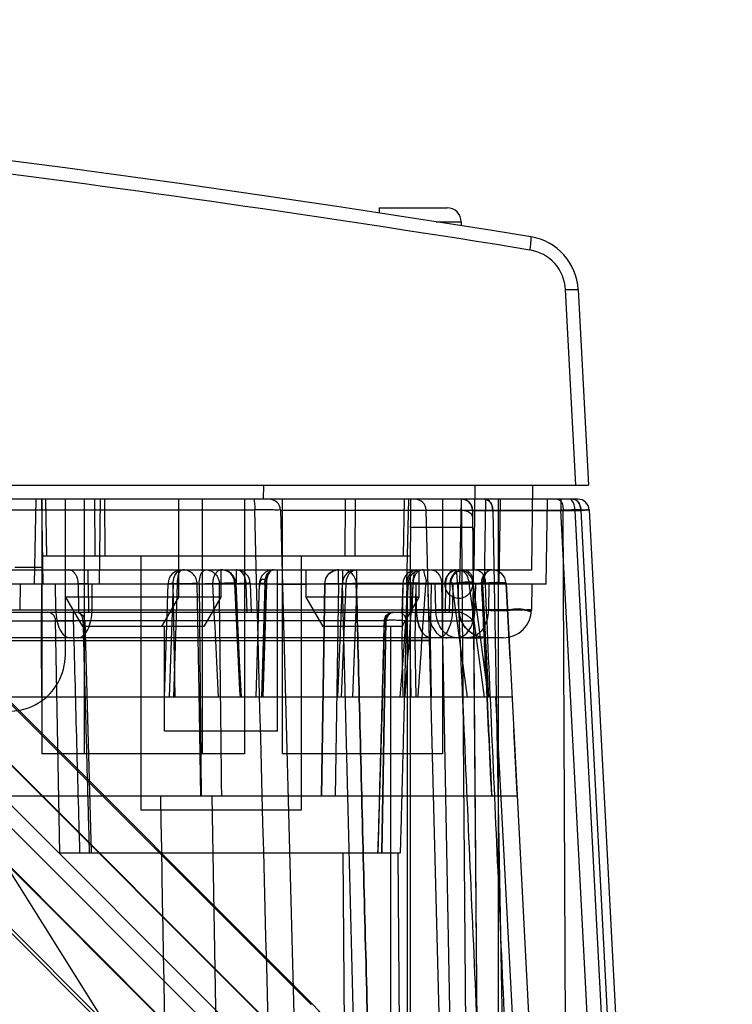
# Model space of a CAD drawing. Header units: millimetres. Extents: x 30 to 245, y 94 to 287.
# Tile 15 of 15: x 215 to 240, y 238 to 273. Entities that reach past the tile are written whole.
import ezdxf

# ---------------------------------------------------------------- set-up
doc = ezdxf.new("R2010")
doc.units = ezdxf.units.MM
doc.header["$LTSCALE"] = 24.94576
doc.layers.get('0').update_dxf_attribs({"linetype": 'CONTINUOUS'})

msp = doc.modelspace()

# ---------------------------------------------------------------- linework, layer by layer
at = {"color": 7, "linetype": 'Continuous'}
for p, q in [((227.768, 266.543), (227.763, 266.357)), ((227.768, 266.543), (230.168, 266.543)), ((229.778, 266.043), (230.668, 266.043)), ((230.668, 266.043), (230.668, 265.904)), ((234.718, 256.743), (234.356, 263.65)), ((234.806, 263.65), (235.168, 256.743)), ((39.168, 256.743), (235.168, 256.743)), ((223.673, 256.743), (223.668, 256.243)), ((231.129, 253.743), (231.155, 256.743)), ((233.168, 253.743), (233.194, 256.743)), ((223.668, 256.243), (213.668, 256.243)), ((215.621, 256.243), (215.568, 253.243)), ((215.886, 253.243), (215.833, 256.243)), ((215.833, 256.243), (215.833, 247.243)), ((216.015, 254.243), (215.98, 256.243)), ((216.668, 250.743), (216.668, 256.243)), ((217.333, 256.243), (217.333, 247.243)), ((217.722, 254.243), (217.707, 256.243)), ((217.894, 256.243), (217.868, 253.243)), ((218.075, 254.243), (218.061, 256.243)), ((220.668, 256.243), (220.668, 252.782)), ((221.503, 256.243), (221.503, 247.243)), ((223.003, 256.243), (223.003, 247.243)), ((223.879, 256.243), (223.331, 256.243)), ((234.613, 256.243), (223.668, 256.243)), ((224.333, 256.243), (224.333, 247.243)), ((226.561, 254.243), (226.576, 256.243)), ((226.915, 254.243), (226.929, 256.243)), ((228.622, 254.243), (228.664, 256.243)), ((228.747, 253.243), (228.81, 256.243)), ((230.003, 256.243), (230.003, 247.243)), ((230.619, 253.243), (230.671, 256.243)), ((230.674, 255.839), (230.672, 256.243)), ((231.489, 253.243), (231.541, 256.243)), ((231.968, 256.243), (231.968, 153.743)), ((232.007, 253.243), (232.059, 256.243)), ((233.668, 253.243), (233.721, 256.243)), ((234.789, 256.243), (234.189, 256.243)), ((234.189, 256.243), (234.189, 255.853)), ((234.789, 256.243), (234.613, 256.243)), ((50.971, 255.861), (223.365, 255.861)), ((224.278, 255.853), (226.809, 159.23)), ((224.279, 255.853), (234.896, 255.853)), ((231.956, 159.23), (229.425, 255.853)), ((231.072, 255.846), (234.688, 255.846)), ((231.915, 159.238), (231.072, 255.846)), ((231.781, 255.853), (233.57, 159.23)), ((239.253, 159.23), (234.189, 255.853)), ((234.692, 159.238), (234.27, 255.846)), ((234.688, 255.846), (239.751, 159.238)), ((234.896, 255.853), (239.959, 159.23)), ((235.188, 255.864), (240.253, 159.217)), ((228.878, 255.243), (228.857, 254.243)), ((230.673, 255.243), (228.878, 255.243)), ((231.072, 255.246), (230.673, 255.243)), ((230.673, 255.243), (231.455, 158.875)), ((231.072, 255.246), (231.854, 158.99)), ((215.868, 254.243), (228.857, 254.243)), ((219.333, 254.243), (219.333, 245.243)), ((225.003, 254.243), (225.003, 245.243)), ((228.857, 254.243), (228.857, 158.565)), ((57.668, 253.743), (216.668, 253.743)), ((216.668, 253.743), (220.668, 253.743)), ((217.479, 253.251), (217.479, 253.743)), ((220.668, 253.743), (233.168, 253.743)), ((222.168, 253.743), (222.168, 252.782)), ((222.709, 253.743), (222.709, 253.251)), ((224.168, 248.043), (224.168, 253.743)), ((225.168, 253.743), (225.168, 252.782)), ((226.331, 253.247), (226.331, 253.743)), ((226.464, 253.743), (226.464, 253.247)), ((229.168, 253.743), (229.168, 252.782)), ((231.753, 253.743), (231.204, 253.743)), ((224.168, 253.243), (50.168, 253.243)), ((204.94, 253.251), (223.061, 253.251)), ((215.068, 253.243), (215.052, 252.325)), ((215.818, 251.243), (215.836, 253.243)), ((216.326, 252.325), (216.318, 253.243)), ((217.125, 253.251), (217.133, 252.243)), ((217.479, 253.251), (217.486, 252.243)), ((217.61, 252.325), (217.618, 253.243)), ((220.297, 253.26), (220.157, 249.243)), ((220.476, 253.251), (220.336, 249.243)), ((220.465, 253.251), (220.533, 249.243)), ((220.499, 249.243), (220.629, 253.251)), ((221.394, 249.426), (221.329, 253.251)), ((221.399, 253.251), (221.47, 245.743)), ((222.752, 252.243), (222.709, 253.251)), ((223.101, 252.243), (223.061, 253.251)), ((223.252, 252.243), (223.209, 253.264)), ((223.526, 253.258), (223.4, 249.243)), ((223.722, 253.251), (223.602, 249.243)), ((223.776, 253.251), (223.65, 249.243)), ((223.65, 249.243), (223.776, 253.251)), ((223.722, 253.251), (231.432, 253.251)), ((224.168, 253.243), (225.168, 253.243)), ((233.668, 253.243), (225.168, 253.243)), ((225.724, 245.743), (225.846, 253.251)), ((225.846, 253.251), (225.724, 245.743)), ((226.331, 253.247), (226.212, 245.743)), ((226.462, 253.264), (226.292, 249.243)), ((226.464, 253.247), (226.331, 253.247)), ((226.428, 249.243), (226.598, 253.251)), ((226.978, 253.251), (226.822, 249.243)), ((230.933, 253.256), (226.959, 253.256)), ((228.603, 253.243), (228.568, 251.243)), ((228.603, 253.259), (228.569, 252.243)), ((228.749, 253.251), (228.716, 252.243)), ((228.758, 253.243), (228.768, 158.743)), ((228.889, 253.243), (228.854, 251.243)), ((228.95, 253.251), (228.919, 252.243)), ((229.058, 253.243), (229.024, 251.243)), ((229.085, 252.325), (229.069, 253.243)), ((229.512, 252.325), (229.496, 253.243)), ((229.603, 253.243), (229.568, 251.243)), ((229.767, 252.325), (229.751, 253.243)), ((229.969, 253.256), (231.811, 153.743)), ((230.113, 253.251), (230.096, 252.243)), ((230.26, 253.251), (230.242, 252.243)), ((230.329, 253.251), (230.872, 249.243)), ((230.369, 253.243), (230.353, 252.325)), ((230.584, 252.325), (230.568, 253.243)), ((230.933, 253.256), (231.476, 249.243)), ((231.075, 253.31), (231.625, 249.243)), ((231.078, 251.945), (231.1, 253.247)), ((231.1, 253.247), (231.521, 253.247)), ((231.168, 253.243), (231.152, 252.325)), ((231.389, 253.251), (231.599, 249.243)), ((231.642, 249.243), (231.432, 253.251)), ((231.643, 253.243), (231.627, 252.325)), ((232.252, 253.269), (237.468, 153.743)), ((232.393, 250.582), (232.253, 253.269)), ((233.168, 253.243), (233.152, 252.325)), ((222.168, 252.782), (216.668, 252.782)), ((216.668, 252.782), (217.268, 251.743)), ((220.668, 252.782), (220.068, 251.743)), ((222.168, 252.782), (221.568, 251.743)), ((229.168, 252.782), (225.168, 252.782)), ((225.168, 252.782), (225.768, 251.743)), ((229.168, 252.782), (228.568, 251.743)), ((42.71, 252.325), (231.627, 252.325)), ((214.352, 252.243), (230.557, 252.243)), ((216.958, 251.945), (216.958, 252.243)), ((213.9, 251.945), (216.958, 251.945)), ((216.323, 251.948), (228.013, 251.948)), ((216.467, 243.743), (216.323, 251.948)), ((221.568, 251.743), (217.268, 251.743)), ((217.357, 251.951), (217.582, 243.743)), ((220.168, 248.043), (220.168, 251.743)), ((228.568, 251.743), (225.768, 251.743)), ((227.991, 251.948), (227.848, 243.743)), ((227.87, 243.743), (228.013, 251.948)), ((228.168, 251.743), (228.168, 161.843)), ((228.72, 251.945), (231.078, 251.945)), ((232.152, 251.343), (42.184, 251.343)), ((230.815, 251.343), (231.412, 251.343)), ((130.662, 251.243), (229.024, 251.243)), ((215.836, 249.243), (215.818, 251.243)), ((228.568, 251.243), (228.603, 249.243)), ((228.568, 251.243), (229.568, 251.243)), ((228.854, 251.243), (228.889, 249.243)), ((229.568, 251.243), (228.854, 251.243)), ((229.024, 251.243), (229.058, 249.243)), ((229.024, 251.243), (229.568, 251.243)), ((229.568, 251.243), (229.603, 249.243)), ((225.348, 238.383), (214.109, 249.622)), ((225.396, 238.403), (214.128, 249.67)), ((221.458, 245.743), (221.394, 249.428)), ((232.463, 249.243), (41.873, 249.243)), ((231.877, 249.243), (236.882, 153.743)), ((213.048, 248.561), (224.287, 237.322)), ((224.269, 237.315), (213.041, 248.544)), ((227.168, 223.243), (211.67, 247.921)), ((224.168, 248.043), (220.168, 248.043)), ((232.643, 245.816), (232.524, 248.098)), ((212.334, 247.837), (223.562, 236.608)), ((223.115, 236.257), (211.983, 247.389)), ((223.003, 247.243), (215.833, 247.243)), ((230.003, 247.243), (224.333, 247.243)), ((222.39, 235.543), (211.268, 246.664)), ((211.276, 246.682), (222.408, 235.55)), ((221.218, 234.436), (210.161, 245.491)), ((210.208, 245.603), (221.329, 234.482)), ((232.647, 245.743), (212.958, 245.743)), ((223.468, 153.743), (221.862, 245.743)), ((225.003, 245.243), (219.333, 245.243)), ((216.467, 243.743), (228.508, 243.743)), ((226.483, 243.743), (227.124, 153.743)), ((228.43, 243.743), (229.094, 153.743)), ((225.348, 238.383), (225.396, 238.403))]:
    msp.add_line(p, q, dxfattribs=at)
for points in [[(231.072, 255.846), (231.017, 256.045), (230.871, 256.19), (230.672, 256.243)], [(230.26, 253.251), (230.329, 253.496), (230.512, 253.677), (230.76, 253.743)], [(222.895, 249.243), (222.83, 250.523), (222.763, 251.864), (222.695, 253.266)], [(228.791, 253.277), (228.693, 251.891), (228.596, 250.546), (228.499, 249.243)], [(217.358, 251.951), (217.315, 252.097), (217.206, 252.204), (217.058, 252.243)], [(228.246, 252.243), (228.099, 252.204), (227.989, 252.097), (227.946, 251.951)], [(231.584, 251.343), (231.278, 251.391), (231.002, 251.53), (230.781, 251.746), (230.638, 252.02), (230.584, 252.325)], [(231.186, 251.425), (231.125, 251.454), (231.062, 251.49), (231, 251.531), (230.938, 251.579), (230.878, 251.634), (230.821, 251.697), (230.767, 251.767), (230.717, 251.844), (230.674, 251.928), (230.638, 252.019), (230.61, 252.116), (230.592, 252.218), (230.584, 252.325)], [(231.164, 251.435), (231.104, 251.466), (231.043, 251.502), (230.983, 251.544), (230.923, 251.592), (230.865, 251.648), (230.81, 251.71), (230.758, 251.779), (230.711, 251.855), (230.67, 251.938), (230.635, 252.027), (230.609, 252.122), (230.592, 252.221), (230.584, 252.325)], [(227.946, 251.95), (227.868, 248.958), (227.794, 246.221), (227.722, 243.743)]]:
    msp.add_lwpolyline(points, dxfattribs=at)
for centre, radius, start, end in [((137.168, -326.757), 600, 80.796913, 89.274869), ((137.169, -327.32), 600.088, 80.801443, 82.747135), ((230.168, 266.043), 0.5, 0, 90), ((232.809, 263.545), 2, 3, 80.7969), ((223.879, 255.843), 0.4, 1.4992, 90.0006), ((229.026, 255.843), 0.4, 1.5, 89.9993), ((230.672, 255.843), 0.4, 0.4999, 89.9886), ((234.789, 255.843), 0.4, 3.0008, 89.9985), ((268.871, 255.464), 38.199, 179.4375, 180.3312), ((220.797, 253.243), 0.5, 89.9972, 178.0061), ((220.829, 253.243), 0.5, 82.0204, 89.8979), ((222.195, 253.243), 0.5, 2.7379, 90.0103), ((222.709, 253.243), 0.5, 2.4436, 89.9728), ((224.026, 253.243), 0.5, 90, 180.5379), ((226.961, 253.243), 0.5, 90.0019, 177.5792), ((226.463, 253.25), 0.493, 45.5183, 89.9547), ((226.457, 253.243), 0.502, 1.4386, 45.5162), ((229.102, 253.243), 0.5, 89.9988, 178.1312), ((229.29, 253.243), 0.5, 90, 176.0344), ((230.579, 253.243), 0.5, 100.7663, 92.49), ((230.76, 253.243), 0.5, 90, 179), ((231.753, 253.243), 0.5, 3.0004, 90.0749), ((219.176, 208.742), 44.533, 88.1299, 88.4191), ((1067.323, 293.422), 846.402, 182.72033, 182.992031), ((1197.003, 298.239), 975.391, 182.643546, 182.879296), ((-608.459, 311.851), 839.476, 355.722889, 355.997207), ((228.819, 249.97), 3.312, 88.4483, 88.8577), ((-704.966, 315.53), 936.454, 355.9409, 356.186747), ((216.023, 251.943), 0.3, 1, 89.9995), ((228.313, 251.943), 0.3, 90.0005, 179), ((231.584, 252.343), 1, 181, 270), ((232.152, 252.343), 1, 270.0059, 358.9989), ((214.668, 250.743), 2, 243.0099, 360)]:
    msp.add_arc(centre, radius, start, end, dxfattribs=at)
for centre, major_axis, ratio, start_param, end_param in [((228.861, 255.243), (0.021, 1), 0.017447, -1.570431, 0.000366), ((214.876, 253.814), (1, 0), 0.017452, 0.000305, 1.571101), ((220.515, 233.524), (6.376, 2.641), 0.999822, -0.392636, 0.392636)]:
    msp.add_ellipse(centre, major_axis=major_axis, ratio=ratio, start_param=start_param, end_param=end_param, dxfattribs=at)
for points, knots in [([(233.097, 265.052), (233.107, 265.114), (233.122, 265.223), (233.135, 265.352), (233.14, 265.432), (233.14, 265.476), (233.138, 265.501), (233.133, 265.519), (233.129, 265.519)], [0, 0, 0, 0, 0.398091, 0.70373, 0.820305, 0.910973, 0.972096, 1, 1, 1, 1]), ([(234.356, 263.65), (234.338, 263.983), (234.066, 264.656), (233.425, 264.999), (233.097, 265.052)], [0, 0, 0, 0, 0.500326, 1, 1, 1, 1]), ([(234.356, 263.65), (234.416, 263.653), (234.523, 263.657), (234.649, 263.659), (234.725, 263.658), (234.767, 263.658), (234.788, 263.654), (234.806, 263.653), (234.806, 263.65)], [0, 0, 0, 0, 0.403979, 0.712041, 0.826012, 0.917183, 0.977026, 1, 1, 1, 1]), ([(223.331, 256.243), (223.348, 256.243), (223.345, 256.147), (223.367, 256.049), (223.365, 255.927), (223.365, 255.861)], [0, 0, 0, 0, 0.132683, 0.488526, 1, 1, 1, 1]), ([(231.498, 256.243), (231.548, 256.243), (231.657, 256.197), (231.755, 256.046), (231.78, 255.92), (231.781, 255.853)], [0, 0, 0, 0, 0.283681, 0.618905, 1, 1, 1, 1]), ([(231.781, 255.853), (231.78, 255.92), (231.755, 256.046), (231.657, 256.197), (231.548, 256.243), (231.498, 256.243)], [0, 0, 0, 0, 0.381096, 0.716319, 1, 1, 1, 1]), ([(234.07, 256.243), (234.108, 256.243), (234.194, 256.184), (234.253, 256.034), (234.27, 255.913), (234.27, 255.846)], [0, 0, 0, 0, 0.237084, 0.57856, 1, 1, 1, 1]), ([(234.688, 255.846), (234.688, 255.912), (234.672, 256.032), (234.614, 256.181), (234.527, 256.243), (234.488, 256.243)], [0, 0, 0, 0, 0.412268, 0.755005, 1, 1, 1, 1]), ([(234.613, 256.243), (234.661, 256.243), (234.768, 256.199), (234.869, 256.049), (234.894, 255.921), (234.896, 255.853)], [0, 0, 0, 0, 0.276834, 0.608907, 1, 1, 1, 1]), ([(234.896, 255.853), (234.894, 255.918), (234.871, 256.042), (234.774, 256.195), (234.664, 256.243), (234.613, 256.243)], [0, 0, 0, 0, 0.372841, 0.707986, 1, 1, 1, 1]), ([(224.278, 255.853), (224.278, 255.876), (224.138, 255.835), (224, 255.878), (223.694, 255.857), (223.484, 255.862), (223.365, 255.861)], [0, 0, 0, 0, 0.075132, 0.288103, 0.610281, 1, 1, 1, 1]), ([(235.188, 255.864), (235.187, 255.889), (235.033, 255.835), (234.878, 255.883), (234.544, 255.853), (234.316, 255.856), (234.189, 255.853)], [0, 0, 0, 0, 0.076274, 0.292985, 0.617286, 1, 1, 1, 1]), ([(234.688, 255.846), (234.777, 255.848), (234.941, 255.837), (235.062, 255.883), (235.189, 255.844), (235.188, 255.864)], [0, 0, 0, 0, 0.532201, 0.880642, 1, 1, 1, 1]), ([(235.188, 255.864), (235.189, 255.852), (235.116, 255.874), (235.045, 255.848), (234.949, 255.855), (234.896, 255.853)], [0, 0, 0, 0, 0.116293, 0.45732, 1, 1, 1, 1]), ([(234.896, 255.853), (234.949, 255.855), (235.045, 255.848), (235.116, 255.874), (235.189, 255.852), (235.188, 255.864)], [0, 0, 0, 0, 0.542679, 0.883707, 1, 1, 1, 1]), ([(225.898, 159.22), (225.616, 169.957), (225.053, 191.432), (224.21, 223.646), (223.647, 245.122), (223.365, 255.861)], [0, 0, 0, 0, 0.333314, 0.666647, 1, 1, 1, 1]), ([(231.074, 255.603), (231.072, 255.647), (231.017, 255.743), (230.865, 255.819), (230.741, 255.838), (230.674, 255.839)], [0, 0, 0, 0, 0.260814, 0.598698, 1, 1, 1, 1]), ([(231.072, 255.246), (231.072, 255.291), (231.072, 255.377), (231.072, 255.496), (231.073, 255.571), (231.074, 255.603)], [0, 0, 0, 0, 0.378081, 0.724154, 1, 1, 1, 1]), ([(217.125, 253.251), (217.125, 253.283), (217.12, 253.349), (217.102, 253.428), (217.081, 253.488), (217.062, 253.529), (217.045, 253.56), (217.031, 253.583), (217.02, 253.599), (217.008, 253.615), (216.992, 253.635), (216.97, 253.658), (216.941, 253.683), (216.898, 253.712), (216.842, 253.736), (216.794, 253.743), (216.772, 253.743)], [0, 0, 0, 0, 0.14442, 0.294361, 0.364894, 0.431831, 0.494912, 0.524972, 0.554036, 0.582852, 0.611774, 0.669756, 0.727696, 0.785358, 0.899195, 1, 1, 1, 1]), ([(220.829, 253.743), (220.764, 253.743), (220.622, 253.684), (220.496, 253.491), (220.466, 253.333), (220.465, 253.251)], [0, 0, 0, 0, 0.293233, 0.634152, 1, 1, 1, 1]), ([(220.476, 253.251), (220.476, 253.292), (220.483, 253.371), (220.513, 253.489), (220.548, 253.563), (220.572, 253.599)], [0, 0, 0, 0, 0.333048, 0.647522, 1, 1, 1, 1]), ([(220.572, 253.599), (220.59, 253.628), (220.632, 253.678), (220.71, 253.73), (220.769, 253.743), (220.797, 253.743)], [0, 0, 0, 0, 0.368634, 0.697082, 1, 1, 1, 1]), ([(220.629, 253.251), (220.63, 253.331), (220.646, 253.477), (220.683, 253.646), (220.759, 253.743), (220.797, 253.743)], [0, 0, 0, 0, 0.442664, 0.791279, 1, 1, 1, 1]), ([(221.329, 253.251), (221.328, 253.309), (221.305, 253.431), (221.203, 253.594), (221.037, 253.713), (220.899, 253.743), (220.829, 253.743)], [0, 0, 0, 0, 0.222759, 0.472834, 0.727683, 1, 1, 1, 1]), ([(221.399, 253.251), (221.399, 253.334), (221.419, 253.484), (221.486, 253.667), (221.588, 253.743), (221.632, 253.743)], [0, 0, 0, 0, 0.428289, 0.77082, 1, 1, 1, 1]), ([(221.632, 253.743), (221.674, 253.743), (221.757, 253.731), (221.874, 253.682), (221.94, 253.629), (221.97, 253.599)], [0, 0, 0, 0, 0.331299, 0.664232, 1, 1, 1, 1]), ([(221.97, 253.599), (221.95, 253.568), (221.914, 253.496), (221.882, 253.378), (221.875, 253.294), (221.874, 253.251)], [0, 0, 0, 0, 0.306956, 0.651729, 1, 1, 1, 1]), ([(222.195, 253.743), (222.167, 253.743), (222.108, 253.73), (222.03, 253.678), (221.989, 253.628), (221.97, 253.599)], [0, 0, 0, 0, 0.305301, 0.634029, 1, 1, 1, 1]), ([(221.97, 253.599), (222, 253.568), (222.053, 253.498), (222.101, 253.377), (222.113, 253.292), (222.113, 253.251)], [0, 0, 0, 0, 0.338411, 0.679672, 1, 1, 1, 1]), ([(222.503, 253.615), (222.471, 253.646), (222.402, 253.694), (222.295, 253.731), (222.226, 253.743), (222.196, 253.743)], [0, 0, 0, 0, 0.395408, 0.73242, 1, 1, 1, 1]), ([(222.503, 253.615), (222.53, 253.588), (222.576, 253.53), (222.615, 253.432), (222.632, 253.339), (222.644, 253.279), (222.65, 253.251)], [0, 0, 0, 0, 0.286132, 0.54608, 0.78356, 1, 1, 1, 1]), ([(222.91, 253.654), (222.89, 253.673), (222.848, 253.704), (222.779, 253.735), (222.732, 253.743), (222.709, 253.743)], [0, 0, 0, 0, 0.366589, 0.697741, 1, 1, 1, 1]), ([(223.061, 253.251), (223.056, 253.298), (223.041, 253.396), (223.004, 253.538), (222.946, 253.622), (222.91, 253.654)], [0, 0, 0, 0, 0.322782, 0.675356, 1, 1, 1, 1]), ([(223.722, 253.251), (223.723, 253.336), (223.748, 253.491), (223.849, 253.68), (223.971, 253.743), (224.026, 253.743)], [0, 0, 0, 0, 0.408051, 0.738076, 1, 1, 1, 1]), ([(223.722, 253.251), (223.722, 253.292), (223.729, 253.375), (223.759, 253.493), (223.792, 253.567), (223.813, 253.599)], [0, 0, 0, 0, 0.33726, 0.68293, 1, 1, 1, 1]), ([(223.776, 253.251), (223.777, 253.295), (223.782, 253.383), (223.81, 253.509), (223.857, 253.622), (223.906, 253.686), (223.935, 253.709)], [0, 0, 0, 0, 0.264637, 0.528946, 0.775361, 1, 1, 1, 1]), ([(223.851, 253.599), (223.834, 253.566), (223.806, 253.492), (223.782, 253.374), (223.776, 253.292), (223.776, 253.251)], [0, 0, 0, 0, 0.31188, 0.658778, 1, 1, 1, 1]), ([(223.813, 253.599), (223.83, 253.628), (223.869, 253.678), (223.943, 253.73), (223.999, 253.743), (224.026, 253.743)], [0, 0, 0, 0, 0.374027, 0.701903, 1, 1, 1, 1]), ([(224.026, 253.743), (224.004, 253.743), (223.956, 253.729), (223.895, 253.676), (223.865, 253.627), (223.851, 253.599)], [0, 0, 0, 0, 0.279499, 0.605667, 1, 1, 1, 1]), ([(223.935, 253.709), (223.944, 253.716), (223.963, 253.728), (223.994, 253.74), (224.015, 253.743), (224.026, 253.743)], [0, 0, 0, 0, 0.354835, 0.684354, 1, 1, 1, 1]), ([(225.845, 253.251), (225.846, 253.337), (225.893, 253.508), (226.077, 253.696), (226.248, 253.743), (226.331, 253.743)], [0, 0, 0, 0, 0.337441, 0.670764, 1, 1, 1, 1]), ([(226.331, 253.743), (226.289, 253.743), (226.205, 253.731), (226.087, 253.682), (226.02, 253.629), (225.99, 253.599)], [0, 0, 0, 0, 0.331828, 0.664861, 1, 1, 1, 1]), ([(226.598, 253.251), (226.601, 253.309), (226.62, 253.425), (226.681, 253.59), (226.805, 253.707), (226.911, 253.743), (226.962, 253.743)], [0, 0, 0, 0, 0.259711, 0.524937, 0.770978, 1, 1, 1, 1]), ([(226.973, 253.599), (226.972, 253.626), (226.973, 253.673), (226.963, 253.709), (226.967, 253.743), (226.961, 253.743)], [0, 0, 0, 0, 0.549728, 0.890465, 1, 1, 1, 1]), ([(226.978, 253.251), (226.977, 253.294), (226.978, 253.376), (226.975, 253.492), (226.975, 253.565), (226.973, 253.599)], [0, 0, 0, 0, 0.366579, 0.707555, 1, 1, 1, 1]), ([(228.749, 253.251), (228.749, 253.294), (228.758, 253.378), (228.793, 253.497), (228.832, 253.568), (228.855, 253.599)], [0, 0, 0, 0, 0.348286, 0.684674, 1, 1, 1, 1]), ([(228.855, 253.599), (228.876, 253.629), (228.923, 253.681), (229.01, 253.731), (229.073, 253.743), (229.102, 253.743)], [0, 0, 0, 0, 0.367438, 0.703386, 1, 1, 1, 1]), ([(229.102, 253.743), (229.069, 253.743), (229.002, 253.651), (228.966, 253.485), (228.951, 253.337), (228.95, 253.251)], [0, 0, 0, 0, 0.184119, 0.521323, 1, 1, 1, 1]), ([(228.968, 253.251), (228.969, 253.292), (228.976, 253.375), (229.008, 253.494), (229.043, 253.567), (229.065, 253.599)], [0, 0, 0, 0, 0.33583, 0.681085, 1, 1, 1, 1]), ([(229.065, 253.599), (229.083, 253.628), (229.125, 253.678), (229.203, 253.73), (229.262, 253.743), (229.29, 253.743)], [0, 0, 0, 0, 0.368675, 0.697119, 1, 1, 1, 1]), ([(229.415, 253.251), (229.429, 253.281), (229.444, 253.353), (229.409, 253.458), (229.379, 253.562), (229.351, 253.647), (229.355, 253.729), (229.308, 253.743), (229.29, 253.743)], [0, 0, 0, 0, 0.182357, 0.387927, 0.602558, 0.779289, 0.901031, 1, 1, 1, 1]), ([(229.615, 253.743), (229.678, 253.743), (229.817, 253.684), (229.938, 253.492), (229.967, 253.336), (229.969, 253.256)], [0, 0, 0, 0, 0.28872, 0.631048, 1, 1, 1, 1]), ([(230.467, 253.743), (230.444, 253.743), (230.396, 253.736), (230.34, 253.711), (230.298, 253.683), (230.269, 253.658), (230.242, 253.63), (230.218, 253.6), (230.197, 253.567), (230.177, 253.531), (230.159, 253.491), (230.138, 253.432), (230.119, 253.352), (230.114, 253.286), (230.113, 253.251)], [0, 0, 0, 0, 0.102929, 0.216087, 0.273397, 0.330979, 0.388599, 0.445961, 0.50382, 0.565488, 0.630863, 0.699708, 0.846054, 1, 1, 1, 1]), ([(230.419, 253.597), (230.401, 253.567), (230.37, 253.505), (230.319, 253.422), (230.287, 253.331), (230.312, 253.273), (230.329, 253.251)], [0, 0, 0, 0, 0.276009, 0.544545, 0.781105, 1, 1, 1, 1]), ([(230.329, 253.251), (230.312, 253.273), (230.287, 253.331), (230.319, 253.421), (230.37, 253.505), (230.401, 253.567), (230.419, 253.597)], [0, 0, 0, 0, 0.218193, 0.454542, 0.723264, 1, 1, 1, 1]), ([(230.419, 253.597), (230.428, 253.616), (230.445, 253.648), (230.46, 253.693), (230.473, 253.716), (230.48, 253.725)], [0, 0, 0, 0, 0.44279, 0.768083, 1, 1, 1, 1]), ([(230.533, 253.243), (230.533, 253.328), (230.529, 253.485), (230.506, 253.623), (230.487, 253.743), (230.463, 253.743)], [0, 0, 0, 0, 0.501031, 0.857486, 1, 1, 1, 1]), ([(230.579, 253.743), (230.573, 253.743), (230.563, 253.742), (230.546, 253.737), (230.519, 253.732), (230.496, 253.728), (230.48, 253.725)], [0, 0, 0, 0, 0.179239, 0.302548, 0.530349, 1, 1, 1, 1]), ([(230.579, 253.743), (230.61, 253.743), (230.673, 253.731), (230.759, 253.68), (230.805, 253.629), (230.826, 253.601)], [0, 0, 0, 0, 0.310886, 0.640387, 1, 1, 1, 1]), ([(230.76, 253.743), (230.789, 253.743), (230.85, 253.731), (230.934, 253.679), (230.979, 253.627), (230.999, 253.598)], [0, 0, 0, 0, 0.300378, 0.632557, 1, 1, 1, 1]), ([(230.826, 253.601), (230.849, 253.569), (230.889, 253.496), (230.924, 253.378), (230.932, 253.295), (230.933, 253.256)], [0, 0, 0, 0, 0.326148, 0.6747, 1, 1, 1, 1]), ([(230.999, 253.598), (231.021, 253.566), (231.058, 253.494), (231.091, 253.375), (231.099, 253.29), (231.1, 253.247)], [0, 0, 0, 0, 0.313815, 0.650527, 1, 1, 1, 1]), ([(231.204, 253.743), (231.262, 253.743), (231.391, 253.678), (231.495, 253.485), (231.521, 253.33), (231.521, 253.247)], [0, 0, 0, 0, 0.272488, 0.61136, 1, 1, 1, 1]), ([(231.389, 253.251), (231.387, 253.311), (231.401, 253.432), (231.483, 253.586), (231.594, 253.712), (231.701, 253.743), (231.753, 253.743)], [0, 0, 0, 0, 0.265339, 0.53387, 0.768193, 1, 1, 1, 1]), ([(231.391, 253.251), (231.389, 253.311), (231.404, 253.433), (231.484, 253.586), (231.595, 253.711), (231.701, 253.743), (231.752, 253.743)], [0, 0, 0, 0, 0.269194, 0.536742, 0.769517, 1, 1, 1, 1]), ([(231.392, 253.251), (231.389, 253.309), (231.402, 253.429), (231.482, 253.583), (231.594, 253.711), (231.701, 253.743), (231.753, 253.743)], [0, 0, 0, 0, 0.257148, 0.52922, 0.76778, 1, 1, 1, 1]), ([(231.528, 253.599), (231.507, 253.567), (231.471, 253.493), (231.44, 253.375), (231.432, 253.292), (231.432, 253.251)], [0, 0, 0, 0, 0.319792, 0.665097, 1, 1, 1, 1]), ([(231.753, 253.743), (231.725, 253.743), (231.666, 253.73), (231.588, 253.678), (231.546, 253.628), (231.528, 253.599)], [0, 0, 0, 0, 0.303061, 0.631526, 1, 1, 1, 1]), ([(217.479, 253.251), (217.456, 253.252), (217.392, 253.252), (217.291, 253.252), (217.196, 253.252), (217.142, 253.252), (217.125, 253.251)], [0, 0, 0, 0, 0.192661, 0.543871, 0.855891, 1, 1, 1, 1]), ([(220.475, 253.251), (220.427, 253.253), (220.382, 253.253), (220.262, 253.263), (220.37, 253.259), (220.405, 253.258)], [0, 0, 0, 0, 0.521793, 0.628609, 1, 1, 1, 1]), ([(220.467, 253.252), (220.537, 253.256), (220.694, 253.262), (220.924, 253.266), (221.083, 253.266), (221.156, 253.264)], [0, 0, 0, 0, 0.307172, 0.681929, 1, 1, 1, 1]), ([(221.329, 253.251), (221.325, 253.258), (221.291, 253.255), (221.239, 253.264), (221.186, 253.264), (221.156, 253.264)], [0, 0, 0, 0, 0.134592, 0.475863, 1, 1, 1, 1]), ([(221.399, 253.251), (221.471, 253.253), (221.618, 253.256), (221.823, 253.257), (221.988, 253.256), (222.08, 253.254), (222.113, 253.251)], [0, 0, 0, 0, 0.304846, 0.617481, 0.857788, 1, 1, 1, 1]), ([(221.874, 253.251), (221.921, 253.256), (222.029, 253.265), (222.191, 253.274), (222.33, 253.28), (222.419, 253.281), (222.462, 253.282), (222.491, 253.282), (222.518, 253.282), (222.545, 253.282), (222.57, 253.281), (222.594, 253.281), (222.617, 253.28), (222.638, 253.278), (222.656, 253.277), (222.671, 253.275), (222.682, 253.273), (222.689, 253.271), (222.693, 253.269), (222.695, 253.268), (222.695, 253.266), (222.694, 253.264), (222.692, 253.263), (222.688, 253.261), (222.684, 253.26), (222.679, 253.258), (222.674, 253.256), (222.664, 253.254), (222.656, 253.252), (222.65, 253.251)], [0, 0, 0, 0, 0.162802, 0.370566, 0.560592, 0.640505, 0.675818, 0.7087, 0.739969, 0.770175, 0.799608, 0.827784, 0.85405, 0.877861, 0.898702, 0.916066, 0.929508, 0.938776, 0.941853, 0.944021, 0.945717, 0.947793, 0.950639, 0.95451, 0.959447, 0.965459, 0.972535, 0.980664, 1, 1, 1, 1]), ([(222.198, 245.743), (222.189, 246.578), (222.17, 248.247), (222.141, 250.75), (222.123, 252.418), (222.113, 253.251)], [0, 0, 0, 0, 0.33368, 0.667013, 1, 1, 1, 1]), ([(223.061, 253.251), (223.102, 253.254), (223.145, 253.247), (223.232, 253.275), (223.034, 253.258), (222.936, 253.263), (222.784, 253.255), (222.71, 253.251)], [0, 0, 0, 0, 0.197816, 0.222742, 0.373634, 0.647903, 1, 1, 1, 1]), ([(223.776, 253.251), (223.718, 253.253), (223.671, 253.255), (223.495, 253.26), (223.625, 253.254), (223.671, 253.253), (223.722, 253.251)], [0, 0, 0, 0, 0.393587, 0.560981, 0.659251, 1, 1, 1, 1]), ([(223.775, 253.251), (223.717, 253.253), (223.671, 253.255), (223.495, 253.26), (223.625, 253.254), (223.671, 253.253), (223.722, 253.251)], [0, 0, 0, 0, 0.393028, 0.560626, 0.658962, 1, 1, 1, 1]), ([(223.722, 253.251), (223.71, 253.244), (223.685, 253.232), (223.643, 253.236), (223.605, 253.241), (223.568, 253.258), (223.555, 253.281), (223.532, 253.311), (223.527, 253.263), (223.525, 253.234), (223.529, 253.208), (223.533, 253.177), (223.551, 253.194), (223.545, 253.22), (223.551, 253.257), (223.556, 253.3), (223.57, 253.344), (223.594, 253.383), (223.628, 253.413), (223.669, 253.421), (223.706, 253.408), (223.733, 253.383), (223.754, 253.351), (223.768, 253.317), (223.776, 253.28), (223.777, 253.255), (223.776, 253.242)], [0, 0, 0, 0, 0.047676, 0.094572, 0.142816, 0.184467, 0.226348, 0.248196, 0.281072, 0.331395, 0.368968, 0.390757, 0.40171, 0.435644, 0.481456, 0.532697, 0.586584, 0.641163, 0.692771, 0.738811, 0.781774, 0.824686, 0.867676, 0.914131, 0.953253, 1, 1, 1, 1]), ([(223.711, 253.254), (223.704, 253.254), (223.689, 253.256), (223.67, 253.264), (223.625, 253.247), (223.682, 253.252), (223.696, 253.243)], [0, 0, 0, 0, 0.181059, 0.37447, 0.564371, 1, 1, 1, 1]), ([(223.696, 253.243), (223.719, 253.24), (223.791, 253.222), (223.746, 253.24), (223.732, 253.252), (223.717, 253.254), (223.711, 253.254)], [0, 0, 0, 0, 0.540499, 0.679024, 0.845354, 1, 1, 1, 1]), ([(225.846, 253.251), (225.879, 253.252), (225.97, 253.251), (226.132, 253.25), (226.26, 253.248), (226.331, 253.247)], [0, 0, 0, 0, 0.206946, 0.564712, 1, 1, 1, 1]), ([(226.331, 253.247), (226.26, 253.248), (226.132, 253.25), (225.97, 253.251), (225.879, 253.252), (225.846, 253.251)], [0, 0, 0, 0, 0.437163, 0.793818, 1, 1, 1, 1]), ([(226.598, 253.251), (226.559, 253.254), (226.518, 253.244), (226.44, 253.278), (226.644, 253.255), (226.742, 253.264), (226.901, 253.255), (226.978, 253.251)], [0, 0, 0, 0, 0.182825, 0.201909, 0.353072, 0.639967, 1, 1, 1, 1]), ([(226.957, 253.256), (226.929, 253.257), (226.84, 253.255), (226.676, 253.253), (226.54, 253.249), (226.464, 253.247)], [0, 0, 0, 0, 0.17308, 0.537538, 1, 1, 1, 1]), ([(226.464, 253.247), (226.54, 253.249), (226.676, 253.253), (226.84, 253.255), (226.929, 253.257), (226.957, 253.256)], [0, 0, 0, 0, 0.462482, 0.826954, 1, 1, 1, 1]), ([(226.957, 253.256), (227.042, 249.922), (227.212, 243.253), (227.466, 233.248), (227.636, 226.578), (227.721, 223.243)], [0, 0, 0, 0, 0.333278, 0.666611, 1, 1, 1, 1]), ([(227.721, 223.243), (227.636, 226.578), (227.466, 233.248), (227.212, 243.253), (227.042, 249.922), (226.957, 253.256)], [0, 0, 0, 0, 0.333389, 0.666722, 1, 1, 1, 1]), ([(228.749, 253.251), (228.707, 253.253), (228.665, 253.249), (228.574, 253.267), (228.829, 253.25), (228.875, 253.254), (228.95, 253.251)], [0, 0, 0, 0, 0.262771, 0.288441, 0.52931, 1, 1, 1, 1]), ([(228.907, 253.243), (228.893, 253.264), (228.854, 253.303), (228.821, 253.272), (228.793, 253.285), (228.795, 253.266), (228.835, 253.274), (228.884, 253.257), (228.937, 253.255), (228.968, 253.251)], [0, 0, 0, 0, 0.247465, 0.356719, 0.415808, 0.427209, 0.51086, 0.69386, 1, 1, 1, 1]), ([(229.415, 253.251), (229.383, 253.254), (229.323, 253.258), (229.237, 253.264), (229.159, 253.268), (229.091, 253.275), (229.033, 253.27), (228.98, 253.298), (228.946, 253.257), (228.919, 253.249), (228.907, 253.243)], [0, 0, 0, 0, 0.179968, 0.34794, 0.497838, 0.628228, 0.738941, 0.834779, 0.92258, 1, 1, 1, 1]), ([(230.26, 253.251), (230.26, 253.251), (230.26, 253.252), (230.259, 253.252), (230.259, 253.252), (230.258, 253.252), (230.256, 253.252), (230.252, 253.252), (230.246, 253.252), (230.238, 253.252), (230.228, 253.252), (230.216, 253.252), (230.202, 253.252), (230.18, 253.252), (230.157, 253.252), (230.132, 253.252), (230.12, 253.251), (230.113, 253.251)], [0, 0, 0, 0, 0.000869, 0.003067, 0.006674, 0.011702, 0.026034, 0.046069, 0.088402, 0.144212, 0.213247, 0.295252, 0.389941, 0.496888, 0.745728, 0.868888, 1, 1, 1, 1]), ([(230.26, 253.251), (230.26, 253.253), (230.27, 253.251), (230.281, 253.258), (230.301, 253.23), (230.324, 253.263), (230.343, 253.283), (230.384, 253.29), (230.393, 253.258), (230.393, 253.243)], [0, 0, 0, 0, 0.02982, 0.107957, 0.241981, 0.412131, 0.596995, 0.74864, 1, 1, 1, 1]), ([(230.329, 253.251), (230.373, 253.26), (230.459, 253.275), (230.583, 253.293), (230.695, 253.306), (230.792, 253.316), (230.871, 253.322), (230.934, 253.325), (230.985, 253.326), (231.028, 253.323), (231.054, 253.322), (231.082, 253.31), (231.051, 253.287), (231.008, 253.277), (230.962, 253.263), (230.933, 253.256)], [0, 0, 0, 0, 0.14665, 0.287256, 0.414362, 0.52183, 0.609055, 0.675326, 0.730234, 0.777428, 0.81238, 0.829885, 0.849362, 0.902655, 1, 1, 1, 1]), ([(230.393, 253.243), (230.429, 253.243), (230.502, 253.271), (230.63, 253.254), (230.776, 253.258), (230.937, 253.253), (231.046, 253.249), (231.1, 253.247)], [0, 0, 0, 0, 0.1517, 0.320864, 0.536252, 0.772751, 1, 1, 1, 1]), ([(232.252, 253.269), (232.245, 253.31), (232, 253.213), (231.727, 253.298), (231.157, 253.248), (230.758, 253.25), (230.533, 253.243)], [0, 0, 0, 0, 0.073559, 0.284484, 0.606563, 1, 1, 1, 1]), ([(230.533, 253.251), (230.696, 249.567), (231.019, 242.245), (231.497, 231.331), (231.812, 224.101), (231.968, 220.509)], [0, 0, 0, 0, 0.337579, 0.670913, 1, 1, 1, 1]), ([(230.927, 253.324), (230.933, 253.324), (230.946, 253.325), (230.964, 253.325), (230.975, 253.325), (230.98, 253.325)], [0, 0, 0, 0, 0.37274, 0.705464, 1, 1, 1, 1]), ([(230.98, 253.325), (230.999, 253.325), (231.024, 253.32), (231.071, 253.326), (231.073, 253.288), (231.003, 253.281), (230.965, 253.263), (230.933, 253.256)], [0, 0, 0, 0, 0.224542, 0.361681, 0.415491, 0.603695, 1, 1, 1, 1]), ([(231.793, 253.285), (231.744, 253.283), (231.648, 253.277), (231.513, 253.266), (231.428, 253.257), (231.389, 253.251)], [0, 0, 0, 0, 0.36647, 0.709863, 1, 1, 1, 1]), ([(231.391, 253.251), (231.41, 253.252), (231.449, 253.253), (231.505, 253.268), (231.56, 253.251), (231.611, 253.269), (231.652, 253.292), (231.697, 253.304), (231.735, 253.292), (231.77, 253.275), (231.806, 253.287), (231.846, 253.291), (231.889, 253.291), (231.934, 253.287), (231.982, 253.285), (232.032, 253.289), (232.082, 253.29), (232.13, 253.287), (232.174, 253.286), (232.212, 253.283), (232.235, 253.279), (232.252, 253.273), (232.252, 253.269)], [0, 0, 0, 0, 0.066426, 0.131986, 0.195131, 0.254385, 0.310068, 0.358213, 0.407433, 0.444356, 0.486279, 0.530665, 0.580216, 0.632529, 0.687855, 0.744723, 0.80205, 0.858024, 0.909705, 0.953578, 0.985146, 1, 1, 1, 1]), ([(231.391, 253.251), (231.43, 252.408), (231.509, 250.73), (231.627, 248.227), (231.706, 246.568), (231.744, 245.743)], [0, 0, 0, 0, 0.337068, 0.670402, 1, 1, 1, 1]), ([(231.392, 253.251), (231.434, 253.257), (231.53, 253.268), (231.678, 253.279), (231.806, 253.286), (231.901, 253.289), (231.964, 253.29), (232.013, 253.29), (232.051, 253.29), (232.088, 253.29), (232.131, 253.289), (232.171, 253.287), (232.199, 253.284), (232.216, 253.282), (232.23, 253.28), (232.24, 253.277), (232.246, 253.275), (232.25, 253.273), (232.252, 253.27), (232.252, 253.269)], [0, 0, 0, 0, 0.149596, 0.334301, 0.513174, 0.592889, 0.664017, 0.730816, 0.763859, 0.796403, 0.857941, 0.911856, 0.934917, 0.954884, 0.971423, 0.984229, 0.989966, 0.994393, 1, 1, 1, 1]), ([(231.746, 245.743), (231.673, 247.286), (231.555, 249.788), (231.437, 252.291), (231.392, 253.251)], [0, 0, 0, 0, 0.616387, 1, 1, 1, 1]), ([(231.432, 253.251), (231.505, 253.259), (231.66, 253.272), (231.885, 253.283), (232.037, 253.286), (232.107, 253.285)], [0, 0, 0, 0, 0.327088, 0.689339, 1, 1, 1, 1]), ([(232.252, 253.269), (232.253, 253.24), (232.071, 253.296), (231.894, 253.232), (231.653, 253.25), (231.521, 253.247)], [0, 0, 0, 0, 0.117719, 0.460694, 1, 1, 1, 1]), ([(232.923, 221.35), (232.766, 224.95), (232.453, 232.094), (231.985, 242.727), (231.675, 249.759), (231.521, 253.247)], [0, 0, 0, 0, 0.338609, 0.671944, 1, 1, 1, 1]), ([(232.252, 253.269), (232.251, 253.29), (232.134, 253.278), (232.016, 253.299), (231.87, 253.289), (231.793, 253.285)], [0, 0, 0, 0, 0.136716, 0.497555, 1, 1, 1, 1]), ([(232.107, 253.285), (232.133, 253.284), (232.18, 253.284), (232.219, 253.278), (232.252, 253.275), (232.252, 253.269)], [0, 0, 0, 0, 0.533801, 0.872196, 1, 1, 1, 1]), ([(233.152, 252.325), (233.153, 252.262), (232.748, 252.41), (232.345, 252.269), (231.396, 252.347), (230.738, 252.324), (230.353, 252.325)], [0, 0, 0, 0, 0.068071, 0.268628, 0.587429, 1, 1, 1, 1]), ([(230.353, 252.325), (230.739, 252.324), (231.398, 252.347), (232.348, 252.269), (232.75, 252.41), (233.153, 252.262), (233.152, 252.325)], [0, 0, 0, 0, 0.413958, 0.732702, 0.932435, 1, 1, 1, 1]), ([(231.152, 252.325), (231.511, 252.325), (232.168, 252.255), (232.658, 252.431), (233.151, 252.247), (233.152, 252.325)], [0, 0, 0, 0, 0.539269, 0.882289, 1, 1, 1, 1]), ([(216.326, 252.325), (216.327, 252.199), (216.351, 251.959), (216.453, 251.645), (216.604, 251.415), (216.758, 251.343), (216.826, 251.343)], [0, 0, 0, 0, 0.319941, 0.603761, 0.828471, 1, 1, 1, 1]), ([(217.292, 251.948), (217.292, 251.985), (217.282, 252.042), (217.251, 252.11), (217.219, 252.158), (217.179, 252.196), (217.135, 252.223), (217.088, 252.239), (217.057, 252.243), (217.042, 252.243)], [0, 0, 0, 0, 0.259493, 0.39495, 0.5288, 0.657734, 0.779813, 0.893736, 1, 1, 1, 1]), ([(217.11, 251.343), (217.178, 251.343), (217.333, 251.415), (217.484, 251.645), (217.585, 251.959), (217.609, 252.199), (217.61, 252.325)], [0, 0, 0, 0, 0.171529, 0.396239, 0.680059, 1, 1, 1, 1]), ([(227.948, 251.948), (227.949, 251.999), (227.978, 252.103), (228.091, 252.215), (228.196, 252.243), (228.247, 252.243)], [0, 0, 0, 0, 0.333881, 0.667212, 1, 1, 1, 1]), ([(227.991, 251.948), (227.992, 251.999), (228.021, 252.103), (228.135, 252.215), (228.239, 252.243), (228.29, 252.243)], [0, 0, 0, 0, 0.333881, 0.667211, 1, 1, 1, 1]), ([(228.72, 251.945), (228.72, 251.983), (228.709, 252.04), (228.675, 252.109), (228.639, 252.157), (228.594, 252.195), (228.529, 252.232), (228.475, 252.243), (228.44, 252.243)], [0, 0, 0, 0, 0.247045, 0.378461, 0.510871, 0.641455, 0.767912, 1, 1, 1, 1]), ([(230.584, 252.325), (230.584, 252.325), (230.584, 252.325), (230.584, 252.325), (230.582, 252.325), (230.58, 252.325), (230.578, 252.325), (230.574, 252.324), (230.57, 252.324), (230.564, 252.324), (230.556, 252.324), (230.543, 252.324), (230.526, 252.324), (230.505, 252.323), (230.481, 252.323), (230.454, 252.323), (230.412, 252.323), (230.352, 252.323), (230.271, 252.323), (230.179, 252.323), (230.075, 252.323), (229.961, 252.323), (229.837, 252.323), (229.703, 252.323), (229.56, 252.324), (229.353, 252.324), (229.193, 252.325), (229.084, 252.325)], [0, 0, 0, 0, 0.00008, 0.000281, 0.001081, 0.002416, 0.004287, 0.006694, 0.009634, 0.013108, 0.017113, 0.026714, 0.038427, 0.052241, 0.068145, 0.086128, 0.106163, 0.152281, 0.206278, 0.267933, 0.337008, 0.413192, 0.496158, 0.585579, 0.681108, 0.782319, 1, 1, 1, 1]), ([(229.584, 251.343), (229.57, 251.343), (229.539, 251.346), (229.475, 251.363), (229.412, 251.4), (229.355, 251.453), (229.311, 251.503), (229.27, 251.563), (229.232, 251.63), (229.198, 251.706), (229.157, 251.816), (229.119, 251.962), (229.092, 252.143), (229.085, 252.265), (229.084, 252.325)], [0, 0, 0, 0, 0.037517, 0.077196, 0.165962, 0.216887, 0.27263, 0.333241, 0.398468, 0.467876, 0.540765, 0.693402, 0.848767, 1, 1, 1, 1]), ([(229.085, 252.325), (229.085, 252.265), (229.092, 252.143), (229.119, 251.962), (229.157, 251.816), (229.198, 251.706), (229.232, 251.63), (229.27, 251.563), (229.311, 251.503), (229.355, 251.453), (229.412, 251.4), (229.475, 251.363), (229.539, 251.346), (229.57, 251.343), (229.584, 251.343)], [0, 0, 0, 0, 0.151226, 0.306585, 0.459218, 0.532107, 0.601515, 0.666743, 0.727356, 0.783102, 0.83403, 0.922802, 0.962483, 1, 1, 1, 1]), ([(229.085, 252.325), (229.193, 252.325), (229.353, 252.324), (229.56, 252.324), (229.703, 252.323), (229.837, 252.323), (229.961, 252.323), (230.075, 252.323), (230.179, 252.323), (230.271, 252.323), (230.352, 252.323), (230.412, 252.323), (230.454, 252.323), (230.481, 252.323), (230.505, 252.323), (230.526, 252.324), (230.543, 252.324), (230.556, 252.324), (230.564, 252.324), (230.57, 252.324), (230.574, 252.324), (230.578, 252.325), (230.58, 252.325), (230.582, 252.325), (230.584, 252.325), (230.584, 252.325), (230.584, 252.325), (230.584, 252.325)], [0, 0, 0, 0, 0.217631, 0.318789, 0.414282, 0.503701, 0.586692, 0.662915, 0.732028, 0.793712, 0.847725, 0.893849, 0.913883, 0.931863, 0.947763, 0.961571, 0.973279, 0.982875, 0.986879, 0.990351, 0.993292, 0.995699, 0.997572, 0.99891, 0.999714, 0.999918, 1, 1, 1, 1]), ([(229.512, 252.325), (229.592, 252.325), (229.743, 252.324), (229.925, 252.324), (230.058, 252.324), (230.146, 252.324), (230.227, 252.323), (230.3, 252.323), (230.365, 252.323), (230.422, 252.324), (230.464, 252.324), (230.494, 252.324), (230.512, 252.324), (230.529, 252.324), (230.543, 252.324), (230.556, 252.324), (230.566, 252.324), (230.573, 252.325), (230.577, 252.325), (230.58, 252.325), (230.582, 252.325), (230.583, 252.325), (230.584, 252.325), (230.584, 252.325), (230.584, 252.325)], [0, 0, 0, 0, 0.22282, 0.421519, 0.511089, 0.593795, 0.669403, 0.737677, 0.798396, 0.851396, 0.89653, 0.916099, 0.933647, 0.949155, 0.962614, 0.974019, 0.983362, 0.990636, 0.993495, 0.995834, 0.997654, 0.998952, 0.999731, 1, 1, 1, 1]), ([(229.512, 252.325), (229.513, 252.265), (229.522, 252.143), (229.557, 251.961), (229.606, 251.814), (229.659, 251.705), (229.716, 251.607), (229.784, 251.521), (229.861, 251.452), (229.936, 251.399), (230.034, 251.355), (230.116, 251.343), (230.155, 251.343)], [0, 0, 0, 0, 0.140338, 0.285418, 0.429959, 0.500176, 0.568079, 0.694842, 0.75332, 0.808391, 0.908957, 1, 1, 1, 1]), ([(230.495, 251.343), (230.451, 251.343), (230.358, 251.355), (230.248, 251.398), (230.162, 251.452), (230.076, 251.52), (229.978, 251.629), (229.885, 251.786), (229.817, 251.96), (229.778, 252.142), (229.768, 252.265), (229.767, 252.325)], [0, 0, 0, 0, 0.098293, 0.205137, 0.262531, 0.322629, 0.450298, 0.586228, 0.726408, 0.865779, 1, 1, 1, 1]), ([(230.584, 252.325), (230.584, 252.325), (230.584, 252.325), (230.583, 252.325), (230.582, 252.325), (230.581, 252.325), (230.579, 252.325), (230.576, 252.325), (230.57, 252.325), (230.563, 252.325), (230.554, 252.324), (230.543, 252.324), (230.53, 252.324), (230.516, 252.324), (230.494, 252.324), (230.462, 252.324), (230.42, 252.324), (230.37, 252.324), (230.315, 252.324), (230.254, 252.324), (230.186, 252.324), (230.085, 252.324), (229.945, 252.325), (229.829, 252.325), (229.767, 252.325)], [0, 0, 0, 0, 0.000276, 0.001057, 0.002351, 0.004159, 0.00648, 0.009314, 0.016513, 0.025749, 0.037012, 0.050294, 0.065585, 0.082876, 0.102158, 0.146658, 0.199014, 0.259152, 0.326975, 0.402298, 0.484911, 0.574605, 0.774397, 1, 1, 1, 1]), ([(230.353, 252.325), (230.352, 252.201), (230.328, 251.965), (230.229, 251.653), (230.081, 251.42), (229.923, 251.343), (229.853, 251.343)], [0, 0, 0, 0, 0.315554, 0.593891, 0.822877, 1, 1, 1, 1]), ([(230.509, 251.343), (230.593, 251.343), (230.774, 251.403), (230.979, 251.627), (231.117, 251.946), (231.15, 252.195), (231.152, 252.325)], [0, 0, 0, 0, 0.195812, 0.420845, 0.693906, 1, 1, 1, 1]), ([(231.078, 251.945), (231.03, 251.999), (230.924, 252.096), (230.75, 252.204), (230.619, 252.243), (230.557, 252.243)], [0, 0, 0, 0, 0.351241, 0.697313, 1, 1, 1, 1]), ([(231.627, 252.325), (231.625, 252.2), (231.589, 251.957), (231.439, 251.637), (231.205, 251.404), (230.998, 251.343), (230.9, 251.343)], [0, 0, 0, 0, 0.281117, 0.54105, 0.780419, 1, 1, 1, 1]), ([(233.152, 252.325), (233.093, 252.325), (232.861, 252.323), (232.353, 252.324), (231.903, 252.325), (231.627, 252.325)], [0, 0, 0, 0, 0.116155, 0.456843, 1, 1, 1, 1]), ([(216.958, 251.945), (217.027, 251.947), (217.157, 251.949), (217.255, 251.951), (217.389, 251.951), (217.312, 251.949), (217.289, 251.948)], [0, 0, 0, 0, 0.442977, 0.758456, 0.85648, 1, 1, 1, 1]), ([(217.289, 251.948), (217.314, 251.038), (217.364, 249.217), (217.437, 246.482), (217.487, 244.656), (217.512, 243.743)], [0, 0, 0, 0, 0.332644, 0.665978, 1, 1, 1, 1]), ([(227.723, 243.743), (227.749, 244.611), (227.8, 246.381), (227.874, 249.116), (227.923, 250.983), (227.948, 251.948)], [0, 0, 0, 0, 0.317551, 0.647134, 1, 1, 1, 1]), ([(227.948, 251.948), (227.935, 251.958), (228.076, 251.969), (228.154, 251.972), (228.381, 251.971), (228.56, 251.962), (228.676, 251.955), (228.72, 251.945)], [0, 0, 0, 0, 0.064014, 0.272421, 0.556938, 0.826546, 1, 1, 1, 1]), ([(228.72, 251.945), (228.712, 251.622), (228.694, 250.885), (228.667, 249.756), (228.637, 248.588), (228.609, 247.502), (228.584, 246.512), (228.56, 245.615), (228.538, 244.803), (228.52, 244.189), (228.511, 243.843), (228.508, 243.743)], [0, 0, 0, 0, 0.118419, 0.269489, 0.41279, 0.545761, 0.66635, 0.775152, 0.873632, 0.963258, 1, 1, 1, 1]), ([(220.03, 245.743), (220.204, 235.798), (220.552, 215.909), (221.072, 186.076), (221.42, 166.187), (221.594, 156.243)], [0, 0, 0, 0, 0.33334, 0.666674, 1, 1, 1, 1])]:
    msp.add_open_spline(points, degree=3, knots=knots, dxfattribs=at)
for points in [[(227.222, 223.243), (227.095, 228.243), (226.843, 238.245), (226.591, 248.246), (226.464, 253.247)], [(217.181, 243.743), (217.143, 245.11), (217.069, 247.844), (216.996, 250.578), (216.958, 251.945)]]:
    msp.add_open_spline(points, degree=3, dxfattribs=at)

doc.saveas('drawing.dxf')
